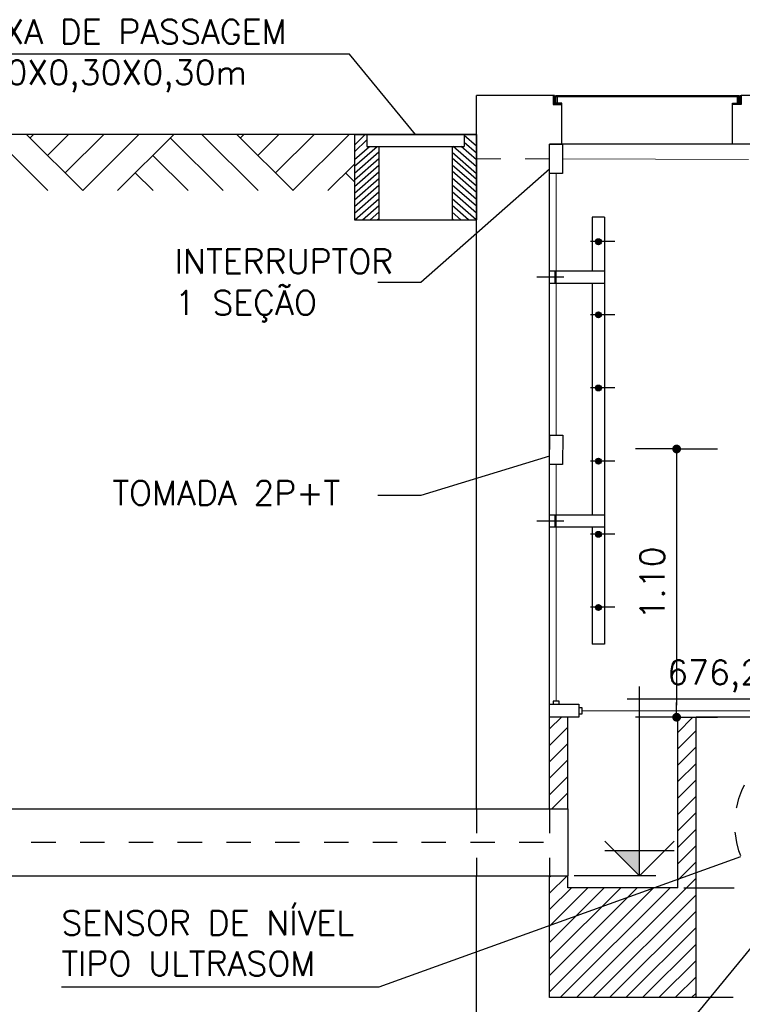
# Model space of a CAD drawing. Header units: millimetres. Extents: x 197878 to 197999, y 8707052 to 8707093.
# Tile 4 of 22: x 197884.49 to 197887.45, y 8707064.86 to 8707068.9. Entities that reach past the tile are written whole.
import ezdxf

# ---------------------------------------------------------------- set-up
doc = ezdxf.new("R2010")
doc.units = ezdxf.units.MM
doc.header["$LTSCALE"] = 0.1
for name, pattern in [('DASHDOT', [1, 0.5, -0.25, 0, -0.25]), ('DASHED', [0.75, 0.5, -0.25]), ('HIDDEN', [0.375, 0.25, -0.125])]:
    doc.linetypes.add(name, pattern=pattern)
doc.layers.get('Defpoints').update_dxf_attribs({"lineweight": 9})
for name, color, linetype in [('BAR-EIXOS', 7, 'DASHDOT'), ('BAR-PECAS', 2, 'Continuous'), ('DIM', 7, 'Continuous'), ('EIXO', 7, 'DASHDOT'), ('ELE_COND', 8, 'Continuous'), ('ELE_INTERRUPTOR', 8, 'Continuous'), ('ELE_TX_GERAL', 2, 'Continuous'), ('ELEVAÇÃO', 2, 'Continuous'), ('EPTOS200', 8, 'Continuous'), ('ESCADA', 3, 'Continuous'), ('ESTRUTURA', 5, 'Continuous'), ('HACHURA', 7, 'Continuous'), ('LGROSSA', 5, 'Continuous'), ('LIMHATRA', 2, 'HIDDEN'), ('PROJ', 7, 'HIDDEN'), ('TAMPA', 3, 'Continuous'), ('TERRENO', 1, 'Continuous'), ('TEXTO', 2, 'Continuous'), ('TX GERAL', 2, 'Continuous')]:
    doc.layers.add(name, color=color, linetype=linetype)
doc.layers.add('DUTOS', color=8, linetype='Continuous', lineweight=0)
doc.styles.add('romans', font='romans.shx')
doc.dimstyles.new('COTA-200-EXTERNA', dxfattribs={"dimtxt": 0.4, "dimasz": 0.2, "dimexe": 0, "dimexo": 0, "dimgap": 0.2, "dimtad": 1, "dimzin": 4, "dimdsep": 46, "dimtxsty": 'romans', "dimblk1": 'DOT1', "dimblk2": 'DOT1', "dimsah": 1, "dimcen": 0.2, "dimse1": 1, "dimse2": 1, "dimclrd": 256, "dimclre": 256, "dimclrt": 2, "dimadec": 0, "dimazin": 0, "dimtfac": 1, "dimtix": 1, "dimtmove": 2, "dimatfit": 3, "dimldrblk": 'DOT1', "dimfxl": 0, "dimtvp": 0.025, "dimtolj": 1, "dimtzin": 4, "dimarcsym": 0})

# ---------------------------------------------------------------- blocks, each defined once
blk = doc.blocks.new('DOT1')
for q in [(0, 3.36), (0, -3.36)]:
    blk.add_line((0, 0), q)
at = {"linetype": 'ByBlock'}
blk.add_line((0, 0), (-1.2, 0), dxfattribs=at)
at = {"color": 0, "linetype": 'ByBlock', "const_width": 0.36}
blk.add_lwpolyline([(-0.18, 0, 1), (0.18, 0, 1)], format="xyb", close=True, dxfattribs=at)
blk = doc.blocks.new('*D10')
at = {"layer": 'BAR-PECAS', "lineweight": -2}
blk.add_line((197887.1823, 8707067.0851), (197887.1823, 8707066.0851), dxfattribs=at)
at = {"layer": 'Defpoints', "color": 0}
for p in [(197886.7204, 8707067.1351), (197886.7204, 8707066.0351), (197887.1823, 8707066.0351)]:
    blk.add_point(p, dxfattribs=at)
at = {"layer": 'BAR-PECAS', "lineweight": -2, "xscale": 0.05, "yscale": 0.05, "zscale": 0.05}
for p, rotation in [((197887.1823, 8707067.1351), 90), ((197887.1823, 8707066.0351), 270)]:
    blk.add_blockref('DOT1', p, dxfattribs=dict(at, rotation=rotation))
at = {"layer": 'BAR-PECAS', "color": 2, "insert": (197887.0823, 8707066.5851), "char_height": 0.1, "attachment_point": 5, "rotation": 90, "style": 'romans'}
blk.add_mtext('\\A1;1.10', dxfattribs=at)

msp = doc.modelspace()

# ---------------------------------------------------------------- hatches: boundary and pattern name
at = {"layer": 'ELEVAÇÃO'}
msp.add_hatch(color=7, dxfattribs=at).paths.add_polyline_path([(197887.03, 8707065.4865), (197886.9286, 8707065.4865), (197887.03, 8707065.3851)])
at = {"layer": 'ESCADA'}
h = msp.add_hatch(color=7, dxfattribs=at)
edge = h.paths.add_edge_path()
edge.add_arc((197886.8618, 8707067.9851), 0.0122, 0, 360)
h = msp.add_hatch(color=7, dxfattribs=at)
edge = h.paths.add_edge_path()
edge.add_arc((197886.8618, 8707067.6851), 0.0122, 0, 360)
h = msp.add_hatch(color=7, dxfattribs=at)
edge = h.paths.add_edge_path()
edge.add_arc((197886.8618, 8707067.3851), 0.0122, 0, 360)
h = msp.add_hatch(color=7, dxfattribs=at)
edge = h.paths.add_edge_path()
edge.add_arc((197886.8618, 8707067.0851), 0.0122, 0, 360)
h = msp.add_hatch(color=7, dxfattribs=at)
edge = h.paths.add_edge_path()
edge.add_arc((197886.8618, 8707066.7851), 0.0122, 0, 360)
h = msp.add_hatch(color=7, dxfattribs=at)
edge = h.paths.add_edge_path()
edge.add_arc((197886.8618, 8707066.4851), 0.0122, 0, 360)

# ---------------------------------------------------------------- linework, layer by layer
at = {"color": 7}
msp.add_line((197887.4118, 8707068.3851), (197886.7118, 8707068.3851), dxfattribs=at)
at = {"layer": 'BAR-EIXOS', "color": 7}
msp.add_line((197883.7368, 8707065.5221), (197886.7368, 8707065.5221), dxfattribs=at)
at = {"layer": 'BAR-PECAS', "color": 7}
for p, q in [((197883.7588, 8707065.6591), (197886.7368, 8707065.6591)), ((197886.7368, 8707065.6591), (197886.7368, 8707065.3851)), ((197883.7588, 8707065.3851), (197886.7368, 8707065.3851))]:
    msp.add_line(p, q, dxfattribs=at)
at = {"layer": 'DIM', "color": 7}
for p, q in [((197887.2121, 8707065.3351), (197887.4183, 8707065.3351)), ((197887.4138, 8707064.8851), (197887.1868, 8707064.8851))]:
    msp.add_line(p, q, dxfattribs=at)
at = {"layer": 'DUTOS', "linetype": 'DASHED'}
msp.add_lwpolyline([(197886.6615, 8707068.3251), (197886.3618, 8707068.3251)], dxfattribs=at)
at = {"layer": 'DUTOS', "linetype": 'Continuous', "ltscale": 2}
for points in [[(197887.4773, 8707068.3219), (197886.7147, 8707068.3249)], [(197886.6888, 8707067.1917), (197886.6879, 8707068.265)], [(197886.6882, 8707067.0715), (197886.6882, 8707066.1013)], [(197887.6987, 8707066.0616), (197886.7949, 8707066.0615)]]:
    msp.add_lwpolyline(points, dxfattribs=at)
at = {"layer": 'EIXO', "color": 7}
for p, q in [((197886.9289, 8707067.9857), (197886.7983, 8707067.9857)), ((197886.9289, 8707067.6857), (197886.7983, 8707067.6857)), ((197886.9289, 8707067.3857), (197886.7983, 8707067.3857)), ((197886.9289, 8707067.0857), (197886.7983, 8707067.0857)), ((197886.9289, 8707066.7857), (197886.7983, 8707066.7857)), ((197886.9289, 8707066.4857), (197886.7983, 8707066.4857))]:
    msp.add_line(p, q, dxfattribs=at)
at = {"layer": 'ELE_COND', "linetype": 'Continuous'}
msp.add_lwpolyline([(197886.7403, 8707066.0882), (197886.7818, 8707066.0881), (197886.7818, 8707066.0881), (197886.7818, 8707066.0881), (197886.7818, 8707066.0349), (197886.6618, 8707066.0351), (197886.6618, 8707066.0883), (197886.6957, 8707066.0882), (197886.6957, 8707066.0882), (197886.7479, 8707066.0882), (197886.7479, 8707066.0882)], dxfattribs=at)
for points in [[(197886.676, 8707066.1014), (197886.6759, 8707066.0883), (197886.7005, 8707066.0882), (197886.7005, 8707066.1013)], [(197886.7949, 8707066.0737), (197886.7818, 8707066.0738), (197886.7817, 8707066.0493), (197886.7948, 8707066.0492)]]:
    msp.add_lwpolyline(points, close=True, dxfattribs=at)
at = {"layer": 'ELE_INTERRUPTOR', "lineweight": -3}
for points in [[(197886.6616, 8707068.3436), (197886.6618, 8707068.3851), (197886.6618, 8707068.3851), (197886.6618, 8707068.3851), (197886.7149, 8707068.3849), (197886.7145, 8707068.2649), (197886.6613, 8707068.2651), (197886.6614, 8707068.299), (197886.6614, 8707068.299), (197886.6616, 8707068.3512), (197886.6616, 8707068.3512)], [(197886.662, 8707067.1501), (197886.6621, 8707067.1916), (197886.6621, 8707067.1916), (197886.6621, 8707067.1916), (197886.7153, 8707067.1914), (197886.7148, 8707067.0714), (197886.6617, 8707067.0716), (197886.6618, 8707067.1055), (197886.6618, 8707067.1055), (197886.662, 8707067.1577), (197886.662, 8707067.1577)]]:
    msp.add_lwpolyline(points, dxfattribs=at)
at = {"layer": 'ELE_TX_GERAL', "color": 2, "linetype": 'Continuous'}
for p, q in [((197885.8417, 8707068.7539), (197884.221, 8707068.7537)), ((197886.1118, 8707068.4251), (197885.8417, 8707068.7539)), ((197886.6614, 8707068.282), (197886.1335, 8707067.818)), ((197886.1335, 8707067.818), (197885.9575, 8707067.8178)), ((197886.6618, 8707067.1055), (197886.1335, 8707066.9448)), ((197886.1335, 8707066.9448), (197885.9575, 8707066.9447))]:
    msp.add_line(p, q, dxfattribs=at)
at = {"layer": 'ELEVAÇÃO', "color": 7, "linetype": 'Continuous'}
for p, q in [((197887.03, 8707065.3851), (197887.03, 8707066.1607)), ((197886.98, 8707066.1107), (197887.6405, 8707066.1107)), ((197887.03, 8707065.3851), (197886.8886, 8707065.5265)), ((197887.03, 8707065.3851), (197887.1715, 8707065.5265)), ((197887.1715, 8707065.4865), (197886.8886, 8707065.4865)), ((197887.0969, 8707065.3851), (197886.7618, 8707065.3851))]:
    msp.add_line(p, q, dxfattribs=at)
at = {"layer": 'EPTOS200'}
for p, q in [((197885.8618, 8707068.4252), (197886.3618, 8707068.4251)), ((197885.8618, 8707068.3808), (197885.9061, 8707068.4252)), ((197885.9118, 8707068.4252), (197885.9118, 8707068.3752)), ((197886.3118, 8707068.4251), (197886.3118, 8707068.3751)), ((197885.8618, 8707068.3532), (197885.9117, 8707068.4032)), ((197886.3618, 8707068.377), (197886.3118, 8707068.4205)), ((197886.3618, 8707068.3486), (197886.3118, 8707068.3921)), ((197885.8618, 8707068.2943), (197885.9546, 8707068.3752)), ((197885.8618, 8707068.3219), (197885.9229, 8707068.3752)), ((197885.8618, 8707068.2667), (197885.9618, 8707068.3538)), ((197885.9118, 8707068.3752), (197886.3118, 8707068.3753)), ((197885.9618, 8707068.3752), (197885.9617, 8707068.0752)), ((197886.2618, 8707068.3751), (197886.2618, 8707068.0753)), ((197886.3618, 8707068.2635), (197886.2618, 8707068.3506)), ((197886.3618, 8707068.2919), (197886.266, 8707068.3753)), ((197886.3618, 8707068.3202), (197886.2985, 8707068.3753)), ((197885.8618, 8707068.3288), (197885.8618, 8707068.3288)), ((197885.8618, 8707068.2391), (197885.9618, 8707068.3262)), ((197886.3618, 8707068.2399), (197886.2618, 8707068.327)), ((197886.3618, 8707068.3288), (197886.3618, 8707068.3288)), ((197885.8618, 8707068.2115), (197885.9618, 8707068.2986)), ((197885.8618, 8707068.2943), (197885.8618, 8707068.2943)), ((197885.8618, 8707068.1847), (197885.9618, 8707068.2718)), ((197885.8618, 8707068.2667), (197885.8618, 8707068.2667)), ((197886.3618, 8707068.2123), (197886.2618, 8707068.2994)), ((197886.3618, 8707068.187), (197886.2618, 8707068.2741)), ((197886.3618, 8707068.2942), (197886.3618, 8707068.2942)), ((197886.3618, 8707068.2667), (197886.3618, 8707068.2667)), ((197885.8618, 8707068.1572), (197885.9618, 8707068.2443)), ((197885.8618, 8707068.2391), (197885.8618, 8707068.2391)), ((197886.3618, 8707068.1587), (197886.2618, 8707068.2458)), ((197886.3618, 8707068.2391), (197886.3618, 8707068.2391)), ((197885.8618, 8707068.1296), (197885.9618, 8707068.2167)), ((197885.8618, 8707068.2115), (197885.8618, 8707068.2115)), ((197885.8618, 8707068.102), (197885.9618, 8707068.1891)), ((197885.8618, 8707068.184), (197885.8618, 8707068.184)), ((197886.3618, 8707068.1303), (197886.2618, 8707068.2174)), ((197886.3618, 8707068.1019), (197886.2618, 8707068.189)), ((197886.3618, 8707068.2115), (197886.3618, 8707068.2115)), ((197886.3618, 8707068.1839), (197886.3618, 8707068.1839)), ((197885.8618, 8707068.1564), (197885.8618, 8707068.1564)), ((197885.8626, 8707068.0752), (197885.9618, 8707068.1615)), ((197886.3607, 8707068.0753), (197886.2618, 8707068.1614)), ((197886.3618, 8707068.1563), (197886.3618, 8707068.1563)), ((197885.8618, 8707068.1288), (197885.8618, 8707068.1288)), ((197885.8943, 8707068.0752), (197885.9618, 8707068.1339)), ((197885.926, 8707068.0752), (197885.9618, 8707068.1063)), ((197886.329, 8707068.0753), (197886.2618, 8707068.1339)), ((197886.2974, 8707068.0753), (197886.2618, 8707068.1063)), ((197886.3618, 8707068.1287), (197886.3618, 8707068.1287)), ((197885.8618, 8707068.1012), (197885.8618, 8707068.1012)), ((197885.8618, 8707068.0752), (197886.3618, 8707068.0753)), ((197885.9553, 8707068.0752), (197885.9618, 8707068.0806)), ((197886.2681, 8707068.0753), (197886.2618, 8707068.0806)), ((197886.3618, 8707068.1011), (197886.3618, 8707068.1011))]:
    msp.add_line(p, q, dxfattribs=at)
for points in [[(197885.8618, 8707068.4252), (197885.8617, 8707068.0752), (197885.8617, 8707068.0752)], [(197886.3618, 8707068.4251), (197886.3618, 8707068.0753), (197886.3618, 8707068.0753)]]:
    msp.add_lwpolyline(points, dxfattribs=at)
at = {"layer": 'ESCADA', "color": 7}
for p, q in [((197886.8361, 8707068.0857), (197886.8361, 8707067.8639)), ((197886.8861, 8707068.0857), (197886.8361, 8707068.0857)), ((197886.8361, 8707068.0857), (197886.8361, 8707067.8639)), ((197886.8861, 8707068.0857), (197886.8861, 8707066.3351)), ((197886.8861, 8707067.8639), (197886.6625, 8707067.8639)), ((197886.6845, 8707067.8139), (197886.6845, 8707067.8639)), ((197886.7198, 8707067.8391), (197886.6088, 8707067.8391)), ((197886.8861, 8707067.8139), (197886.6625, 8707067.8139)), ((197886.8361, 8707067.8139), (197886.8361, 8707066.8639)), ((197886.8361, 8707067.8139), (197886.8361, 8707066.8639)), ((197886.8861, 8707066.8639), (197886.6625, 8707066.8639)), ((197886.6845, 8707066.8139), (197886.6845, 8707066.8639)), ((197886.7198, 8707066.8391), (197886.6088, 8707066.8391)), ((197886.8861, 8707066.8139), (197886.6625, 8707066.8139)), ((197886.8361, 8707066.8139), (197886.8361, 8707066.3351)), ((197886.8861, 8707066.3351), (197886.8361, 8707066.3351))]:
    msp.add_line(p, q, dxfattribs=at)
for centre in [(197886.8618, 8707067.9851), (197886.8618, 8707067.6851), (197886.8618, 8707067.3851), (197886.8618, 8707067.0851), (197886.8618, 8707066.7851), (197886.8618, 8707066.4851)]:
    msp.add_circle(centre, 0.0122, dxfattribs=at)
at = {"layer": 'ESTRUTURA', "color": 7}
for p, q in [((197886.3618, 8707065.6591), (197886.3618, 8707068.5851)), ((197886.6768, 8707068.5851), (197886.3618, 8707068.5851)), ((197886.7118, 8707068.3851), (197886.7118, 8707068.5484)), ((197887.4118, 8707068.3851), (197887.4118, 8707068.5484)), ((197888.0768, 8707068.5851), (197887.4468, 8707068.5851)), ((197886.6618, 8707065.6591), (197886.6618, 8707068.3851)), ((197886.7118, 8707068.3851), (197886.6618, 8707068.3851)), ((197886.7118, 8707068.3851), (197886.6618, 8707068.3851)), ((197888.1118, 8707068.3851), (197887.4118, 8707068.3851)), ((197886.7368, 8707066.0351), (197886.6618, 8707066.0351)), ((197886.7368, 8707065.6591), (197886.7368, 8707066.0351)), ((197887.1868, 8707065.3351), (197887.1868, 8707066.0351)), ((197887.1868, 8707066.0351), (197887.2618, 8707066.0351)), ((197887.2618, 8707064.8851), (197887.2618, 8707066.0351)), ((197887.7118, 8707066.0351), (197887.2618, 8707066.0351)), ((197886.3618, 8707064.6851), (197886.3618, 8707065.3851)), ((197886.6618, 8707064.8851), (197886.6618, 8707065.3851)), ((197886.7368, 8707065.3351), (197886.7368, 8707065.3851)), ((197887.1868, 8707065.3351), (197886.7368, 8707065.3351)), ((197887.2618, 8707064.8851), (197886.6618, 8707064.8851))]:
    msp.add_line(p, q, dxfattribs=at)
at = {"layer": 'HACHURA', "color": 7}
for p, q in [((197886.6618, 8707065.9868), (197886.7101, 8707066.0351)), ((197887.1868, 8707065.9729), (197887.2489, 8707066.0351)), ((197886.6618, 8707065.9194), (197886.7368, 8707065.9944)), ((197887.1868, 8707065.9056), (197887.2618, 8707065.9806)), ((197886.6618, 8707065.8521), (197886.7368, 8707065.9271)), ((197887.1868, 8707065.8382), (197887.2618, 8707065.9132)), ((197886.6618, 8707065.7847), (197886.7368, 8707065.8597)), ((197887.1868, 8707065.7709), (197887.2618, 8707065.8459)), ((197886.6618, 8707065.7174), (197886.7368, 8707065.7924)), ((197887.1868, 8707065.7035), (197887.2618, 8707065.7785)), ((197886.6709, 8707065.6591), (197886.7368, 8707065.725)), ((197887.1868, 8707065.6362), (197887.2618, 8707065.7112)), ((197887.1868, 8707065.5688), (197887.2618, 8707065.6438)), ((197887.1868, 8707065.5015), (197887.2618, 8707065.5765)), ((197887.1868, 8707065.4341), (197887.2618, 8707065.5091)), ((197887.1868, 8707065.3668), (197887.2618, 8707065.4418)), ((197886.6618, 8707065.3806), (197886.6663, 8707065.3851)), ((197886.6618, 8707065.3132), (197886.7336, 8707065.3851)), ((197886.7724, 8707064.8851), (197887.2618, 8707065.3744)), ((197886.6618, 8707065.2459), (197886.751, 8707065.3351)), ((197886.6618, 8707065.1785), (197886.8183, 8707065.3351)), ((197886.6618, 8707065.1112), (197886.8857, 8707065.3351)), ((197886.6618, 8707065.0438), (197886.953, 8707065.3351)), ((197886.6618, 8707064.9765), (197887.0204, 8707065.3351)), ((197886.6618, 8707064.9091), (197887.0877, 8707065.3351)), ((197886.7051, 8707064.8851), (197887.1551, 8707065.3351)), ((197886.8398, 8707064.8851), (197887.2618, 8707065.3071)), ((197886.9071, 8707064.8851), (197887.2618, 8707065.2397)), ((197886.9745, 8707064.8851), (197887.2618, 8707065.1724)), ((197887.0418, 8707064.8851), (197887.2618, 8707065.105)), ((197887.1092, 8707064.8851), (197887.2618, 8707065.0377)), ((197887.1765, 8707064.8851), (197887.2618, 8707064.9703)), ((197887.2439, 8707064.8851), (197887.2618, 8707064.903))]:
    msp.add_line(p, q, dxfattribs=at)
at = {"layer": 'LGROSSA', "color": 7}
for p, q in [((197886.6768, 8707068.5851), (197886.6768, 8707068.5484)), ((197886.6768, 8707068.5484), (197886.7118, 8707068.5484)), ((197887.4468, 8707068.5484), (197887.4118, 8707068.5484)), ((197887.4468, 8707068.5851), (197887.4468, 8707068.5484))]:
    msp.add_line(p, q, dxfattribs=at)
at = {"layer": 'LIMHATRA', "color": 7, "linetype": 'HIDDEN', "ltscale": 2}
for p, q in [((197886.3618, 8707065.6591), (197886.3618, 8707065.3851)), ((197886.6618, 8707065.6591), (197886.6618, 8707065.3851))]:
    msp.add_line(p, q, dxfattribs=at)
at = {"layer": 'PROJ', "color": 7}
for p, q in [((197886.6768, 8707068.5819), (197886.6782, 8707068.5834)), ((197886.6768, 8707068.5775), (197886.6818, 8707068.5825)), ((197886.6768, 8707068.5731), (197886.6818, 8707068.5781)), ((197886.6768, 8707068.5687), (197886.6818, 8707068.5737)), ((197886.6768, 8707068.5642), (197886.6818, 8707068.5692)), ((197886.6768, 8707068.5598), (197886.6818, 8707068.5648)), ((197886.6768, 8707068.5554), (197886.6818, 8707068.5604)), ((197886.6768, 8707068.551), (197886.6818, 8707068.556)), ((197886.6786, 8707068.5484), (197886.6836, 8707068.5534)), ((197886.683, 8707068.5484), (197886.688, 8707068.5534)), ((197886.6874, 8707068.5484), (197886.6924, 8707068.5534)), ((197886.6918, 8707068.5484), (197886.6968, 8707068.5534)), ((197886.6962, 8707068.5484), (197886.7012, 8707068.5534)), ((197886.7006, 8707068.5484), (197886.7056, 8707068.5534)), ((197886.7051, 8707068.5484), (197886.7101, 8707068.5534)), ((197886.7095, 8707068.5484), (197886.7118, 8707068.5506)), ((197887.414, 8707068.5484), (197887.4118, 8707068.5506)), ((197887.4184, 8707068.5484), (197887.4134, 8707068.5534)), ((197887.4229, 8707068.5484), (197887.4179, 8707068.5534)), ((197887.4273, 8707068.5484), (197887.4223, 8707068.5534)), ((197887.4317, 8707068.5484), (197887.4267, 8707068.5534)), ((197887.4361, 8707068.5484), (197887.4311, 8707068.5534)), ((197887.4405, 8707068.5484), (197887.4355, 8707068.5534)), ((197887.445, 8707068.5484), (197887.44, 8707068.5534)), ((197887.4468, 8707068.5775), (197887.4418, 8707068.5825)), ((197887.4468, 8707068.5731), (197887.4418, 8707068.5781)), ((197887.4468, 8707068.5687), (197887.4418, 8707068.5737)), ((197887.4468, 8707068.5642), (197887.4418, 8707068.5692)), ((197887.4468, 8707068.5598), (197887.4418, 8707068.5648)), ((197887.4468, 8707068.5554), (197887.4418, 8707068.5604)), ((197887.4468, 8707068.551), (197887.4418, 8707068.556)), ((197887.4468, 8707068.5819), (197887.4453, 8707068.5834))]:
    msp.add_line(p, q, dxfattribs=at)
at = {"layer": 'TAMPA', "color": 7}
for p, q in [((197886.6818, 8707068.5851), (197886.6768, 8707068.5851)), ((197886.6818, 8707068.5534), (197886.6818, 8707068.5851)), ((197886.7118, 8707068.5534), (197886.6818, 8707068.5534)), ((197886.6868, 8707068.5788), (197886.6868, 8707068.5851)), ((197886.6868, 8707068.5851), (197887.4368, 8707068.5851)), ((197886.6868, 8707068.5534), (197886.6868, 8707068.5788)), ((197887.4368, 8707068.5788), (197886.6868, 8707068.5788)), ((197886.6931, 8707068.5534), (197886.6868, 8707068.5534)), ((197886.6931, 8707068.5788), (197886.6931, 8707068.5534)), ((197886.7118, 8707068.5484), (197886.7118, 8707068.5534)), ((197887.4118, 8707068.5484), (197887.4118, 8707068.5534)), ((197887.4118, 8707068.5534), (197887.4418, 8707068.5534)), ((197887.4304, 8707068.5788), (197887.4304, 8707068.5534)), ((197887.4304, 8707068.5534), (197887.4368, 8707068.5534)), ((197887.4368, 8707068.5851), (197887.4368, 8707068.5788)), ((197887.4368, 8707068.5534), (197887.4368, 8707068.5788)), ((197887.4418, 8707068.5534), (197887.4418, 8707068.5851)), ((197887.4418, 8707068.5851), (197887.4468, 8707068.5851))]:
    msp.add_line(p, q, dxfattribs=at)
at = {"layer": 'TERRENO', "color": 7}
for p, q in [((197886.3618, 8707068.4251), (197884.1268, 8707068.4251)), ((197884.6047, 8707068.1944), (197884.374, 8707068.4251)), ((197884.7484, 8707068.1944), (197884.5177, 8707068.4251)), ((197884.532, 8707068.4108), (197884.5464, 8707068.4251)), ((197884.6039, 8707068.3389), (197884.69, 8707068.4251)), ((197884.6757, 8707068.2671), (197884.8337, 8707068.4251)), ((197884.7475, 8707068.1952), (197884.9774, 8707068.4251)), ((197884.8904, 8707068.1944), (197885.1211, 8707068.4251)), ((197885.4668, 8707068.1944), (197885.2361, 8707068.4251)), ((197885.6105, 8707068.1944), (197885.3798, 8707068.4251)), ((197885.3941, 8707068.4108), (197885.4085, 8707068.4251)), ((197885.466, 8707068.3389), (197885.5522, 8707068.4251)), ((197885.5378, 8707068.2671), (197885.6958, 8707068.4251)), ((197885.6096, 8707068.1952), (197885.8395, 8707068.4251)), ((197885.3231, 8707068.1944), (197885.1067, 8707068.4108)), ((197885.1794, 8707068.1944), (197885.0349, 8707068.3389)), ((197885.0358, 8707068.1944), (197884.9631, 8707068.2671)), ((197885.7525, 8707068.1944), (197885.8618, 8707068.3037)), ((197885.8618, 8707068.2305), (197885.8252, 8707068.2671)), ((197884.8921, 8707068.1944), (197884.8912, 8707068.1952)), ((197885.7542, 8707068.1944), (197885.7533, 8707068.1952))]:
    msp.add_line(p, q, dxfattribs=at)
at = {"layer": 'TX GERAL', "color": 2, "linetype": 'Continuous'}
for p, q in [((197885.9623, 8707064.93), (197887.4457, 8707065.4636)), ((197884.6602, 8707064.9301), (197885.9623, 8707064.93))]:
    msp.add_line(p, q, dxfattribs=at)
msp.add_lwpolyline([(197886.8194, 8707064.2763), (197887.6326, 8707065.2663)], dxfattribs=at)
at = {"layer": 'TX GERAL', "color": 2, "linetype": 'DASHED', "ltscale": 2}
msp.add_circle((197887.7811, 8707065.5941), 0.3599, dxfattribs=at)

# ---------------------------------------------------------------- texts
at = {"layer": 'ELE_TX_GERAL', "color": 2, "linetype": 'Continuous', "char_height": 0.1, "attachment_point": 4, "style": 'romans'}
for s, insert in [('CAIXA DE PASSAGEM\\P0,30X0,30X0,30m', (197884.221, 8707068.7474)), ('INTERRUPTOR ', (197885.125, 8707067.9044)), ('1 SEÇÃO', (197885.125, 8707067.7205)), ('TOMADA 2P+T', (197884.8691, 8707066.955))]:
    msp.add_mtext(s, dxfattribs=dict(at, insert=insert))
at = {"layer": 'TEXTO', "color": 7, "style": 'romans'}
msp.add_text('676,28', height=0.1, dxfattribs=at).set_placement((197887.1437, 8707066.1687))
at = {"layer": 'TX GERAL', "color": 2, "linetype": 'Continuous', "insert": (197884.6602, 8707065.1083), "char_height": 0.1, "attachment_point": 4, "style": 'romans'}
msp.add_mtext('SENSOR DE NÍVEL\\PTIPO ULTRASOM ', dxfattribs=at)

# ---------------------------------------------------------------- dimensions: what is measured, and where the dimension line sits
at = {"layer": 'BAR-PECAS', "color": 1}
dim = msp.add_linear_dim(base=(197887.1823, 8707066.0351), p1=(197886.7204, 8707067.1351), p2=(197886.7204, 8707066.0351), angle=90, dimstyle='COTA-200-EXTERNA', override={"dimtxt": 0.1, "dimasz": 0.05, "dimgap": 0.05, "dimzin": 0, "dimatfit": 3}, dxfattribs=at)
dim.commit()
dim.dimension.update_dxf_attribs({"geometry": '*D10', "text_midpoint": (197887.0823, 8707066.5851)})

doc.saveas('drawing.dxf')
